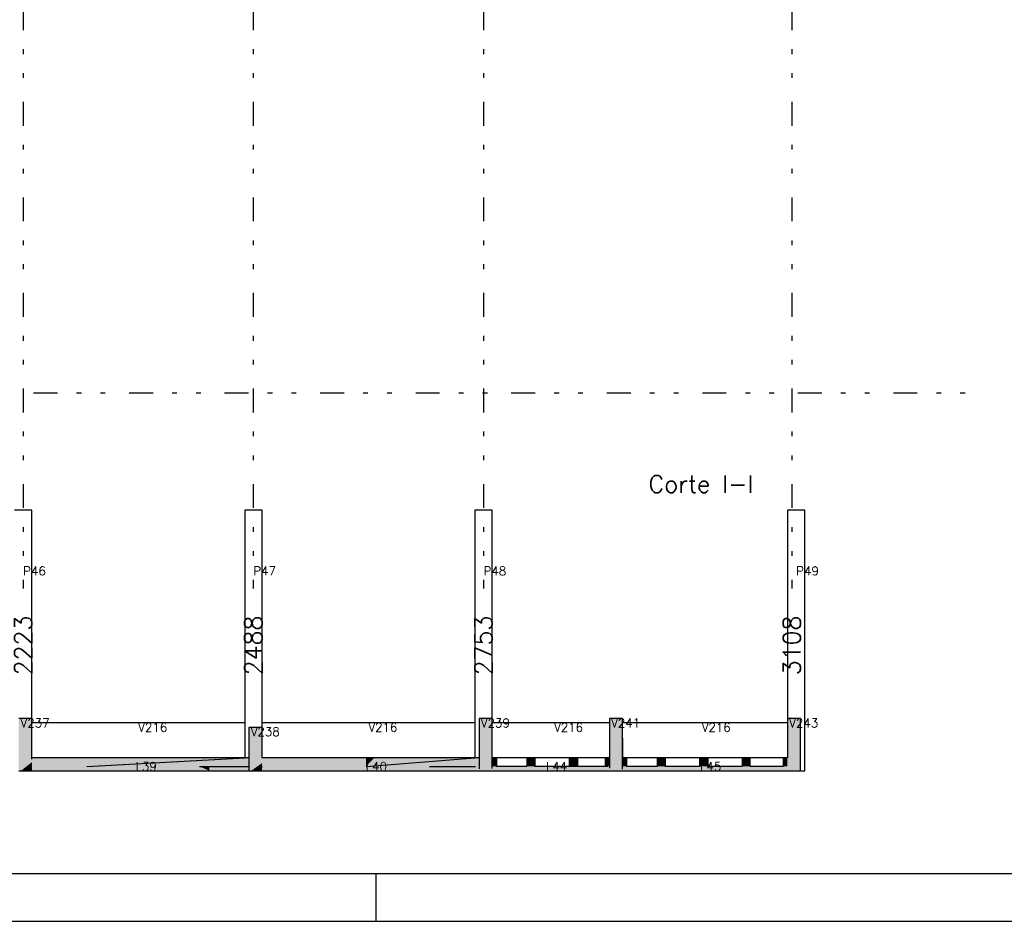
# Model space of a CAD drawing. Extents: x 0 to 119, y 0 to 84.
# Tile 6 of 19: x 56 to 77, y 0 to 19. Entities that reach past the tile are written whole.
import ezdxf

# ---------------------------------------------------------------- set-up
doc = ezdxf.new("R2010")
doc.units = 0
doc.header["$MEASUREMENT"] = 0
doc.linetypes.add('ESTILO_TQS_0004', pattern=[2, 0.5, -0.4, 0.1, -0.4, 0.1, -0.5])
for name, color, linetype in [('1', 1, 'CONTINUOUS'), ('3', 3, 'CONTINUOUS'), ('6', 6, 'CONTINUOUS'), ('8', 8, 'CONTINUOUS'), ('9', 9, 'CONTINUOUS')]:
    doc.layers.add(name, color=color, linetype=linetype)
doc.styles.get("Standard").update_dxf_attribs({"font": 'ROMANS.SHX'})

msp = doc.modelspace()

# ---------------------------------------------------------------- linework, layer by layer
at = {"layer": '1', "linetype": 'ESTILO_TQS_0004'}
for p, q in [((56.007, 75.149), (56.007, 6.967)), ((60.825, 75.149), (60.825, 6.967)), ((65.644, 75.149), (65.644, 6.967)), ((72.098, 75.149), (72.098, 6.967)), ((10.225, 11.058), (76.189, 11.058))]:
    msp.add_line(p, q, dxfattribs=at)
at = {"layer": '1', "linetype": 'Continuous'}
for p, q in [((63.4, 0), (63.4, 1)), ((0, 0), (118.9, 0))]:
    msp.add_line(p, q, dxfattribs=at)
at = {"layer": '6', "linetype": 'Continuous'}
for p, q in [((56.189, 8.605), (55.825, 8.605)), ((56.189, 4.241), (56.189, 8.605)), ((61.007, 8.605), (60.644, 8.605)), ((60.644, 8.605), (60.644, 3.423)), ((61.007, 4.059), (61.007, 8.605)), ((65.825, 8.605), (65.462, 8.605)), ((65.462, 8.605), (65.462, 3.423)), ((65.825, 4.241), (65.825, 8.605)), ((72.371, 8.605), (72.007, 8.605)), ((72.007, 8.605), (72.007, 4.241)), ((72.371, 3.15), (72.371, 8.605)), ((55.961, 4.241), (55.916, 4.241)), ((56.189, 4.241), (55.961, 4.241)), ((56.189, 3.423), (56.189, 4.241)), ((60.644, 4.15), (56.189, 4.15)), ((65.462, 4.15), (61.007, 4.15)), ((65.692, 4.241), (65.553, 4.241)), ((65.553, 4.241), (65.553, 3.719)), ((65.825, 4.241), (65.692, 4.241)), ((65.825, 3.706), (65.825, 4.241)), ((68.28, 4.15), (65.825, 4.15)), ((68.45, 4.241), (68.28, 4.241)), ((68.28, 4.241), (68.28, 3.56)), ((68.553, 4.241), (68.45, 4.241)), ((68.553, 3.831), (68.553, 4.241)), ((72.007, 4.15), (68.553, 4.15)), ((72.138, 4.241), (72.007, 4.241)), ((72.007, 4.241), (72.007, 3.685)), ((72.28, 4.241), (72.138, 4.241)), ((72.28, 3.672), (72.28, 4.241)), ((60.782, 4.059), (60.734, 4.059)), ((60.734, 4.059), (60.734, 3.899)), ((61.007, 4.059), (60.782, 4.059)), ((61.007, 3.423), (61.007, 4.059)), ((60.734, 3.899), (60.734, 3.423)), ((65.553, 3.719), (65.553, 3.423)), ((68.553, 3.423), (68.553, 3.831)), ((68.553, 3.831), (68.553, 3.423)), ((68.553, 3.423), (68.553, 3.831)), ((65.825, 3.423), (65.825, 3.706)), ((68.28, 3.56), (68.28, 3.423)), ((72.007, 3.685), (72.007, 3.423)), ((72.28, 3.15), (72.28, 3.672)), ((56.189, 3.393), (56.189, 3.423)), ((56.204, 3.423), (56.189, 3.423)), ((56.28, 3.423), (56.204, 3.423)), ((57.343, 3.423), (56.28, 3.423)), ((57.343, 3.241), (60.657, 3.423)), ((57.343, 3.241), (60.655, 3.423)), ((57.343, 3.241), (60.644, 3.423)), ((58.367, 3.423), (57.343, 3.423)), ((58.376, 3.423), (58.367, 3.423)), ((58.538, 3.423), (58.376, 3.423)), ((59.61, 3.423), (58.538, 3.423)), ((60.644, 3.423), (59.61, 3.423)), ((60.645, 3.423), (60.644, 3.423)), ((60.655, 3.423), (60.645, 3.423)), ((60.657, 3.423), (60.655, 3.423)), ((60.659, 3.423), (60.657, 3.423)), ((60.734, 3.423), (60.659, 3.423)), ((60.734, 3.423), (60.734, 3.273)), ((61.08, 3.423), (61.007, 3.423)), ((61.098, 3.423), (61.08, 3.423)), ((62.161, 3.423), (61.098, 3.423)), ((63.185, 3.423), (62.161, 3.423)), ((63.185, 3.241), (65.462, 3.423)), ((63.25, 3.423), (63.185, 3.423)), ((63.356, 3.423), (63.25, 3.423)), ((64.428, 3.423), (63.356, 3.423)), ((65.462, 3.423), (64.428, 3.423)), ((65.463, 3.423), (65.462, 3.423)), ((65.472, 3.423), (65.463, 3.423)), ((65.553, 3.423), (65.472, 3.423)), ((65.553, 3.423), (65.553, 3.328)), ((65.553, 3.328), (65.553, 3.241)), ((65.825, 3.33), (65.825, 3.423)), ((65.861, 3.423), (65.825, 3.423)), ((65.825, 3.241), (65.825, 3.33)), ((65.916, 3.423), (65.861, 3.423)), ((66.549, 3.423), (65.916, 3.423)), ((65.916, 3.423), (65.916, 3.241)), ((65.916, 3.241), (65.916, 3.423)), ((66.598, 3.423), (66.549, 3.423)), ((66.549, 3.423), (66.549, 3.282)), ((66.72, 3.423), (66.598, 3.423)), ((67.44, 3.423), (66.72, 3.423)), ((66.72, 3.423), (66.72, 3.241)), ((66.72, 3.381), (66.72, 3.423)), ((66.72, 3.241), (66.72, 3.381)), ((67.548, 3.423), (67.44, 3.423)), ((67.44, 3.423), (67.44, 3.282)), ((67.562, 3.423), (67.548, 3.423)), ((67.611, 3.423), (67.562, 3.423)), ((68.189, 3.423), (67.611, 3.423)), ((67.611, 3.423), (67.611, 3.241)), ((67.611, 3.381), (67.611, 3.423)), ((67.611, 3.241), (67.611, 3.381)), ((68.245, 3.423), (68.189, 3.423)), ((68.189, 3.423), (68.189, 3.282)), ((68.28, 3.423), (68.245, 3.423)), ((68.28, 3.423), (68.28, 3.354)), ((68.28, 3.354), (68.28, 3.241)), ((68.553, 3.309), (68.553, 3.423)), ((68.611, 3.423), (68.553, 3.423)), ((68.553, 3.241), (68.553, 3.309)), ((68.644, 3.423), (68.611, 3.423)), ((69.276, 3.423), (68.644, 3.423)), ((68.644, 3.381), (68.644, 3.423)), ((68.644, 3.241), (68.644, 3.381)), ((69.384, 3.423), (69.276, 3.423)), ((69.276, 3.423), (69.276, 3.282)), ((69.398, 3.423), (69.384, 3.423)), ((69.447, 3.423), (69.398, 3.423)), ((70.167, 3.423), (69.447, 3.423)), ((69.447, 3.423), (69.447, 3.241)), ((69.447, 3.381), (69.447, 3.423)), ((69.447, 3.241), (69.447, 3.381)), ((70.216, 3.423), (70.167, 3.423)), ((70.167, 3.423), (70.167, 3.282)), ((70.338, 3.423), (70.216, 3.423)), ((71.058, 3.423), (70.338, 3.423)), ((70.338, 3.423), (70.338, 3.241)), ((70.338, 3.241), (70.338, 3.423)), ((71.166, 3.423), (71.058, 3.423)), ((71.058, 3.423), (71.058, 3.282)), ((71.18, 3.423), (71.166, 3.423)), ((71.229, 3.423), (71.18, 3.423)), ((71.916, 3.423), (71.229, 3.423)), ((71.229, 3.381), (71.229, 3.423)), ((71.229, 3.241), (71.229, 3.381)), ((71.972, 3.423), (71.916, 3.423)), ((71.916, 3.423), (71.916, 3.282)), ((72.007, 3.423), (71.972, 3.423)), ((55.916, 3.15), (55.961, 3.15)), ((55.961, 3.15), (56.189, 3.15)), ((56.189, 3.15), (59.907, 3.15)), ((59.696, 3.241), (59.907, 3.241)), ((59.907, 3.241), (60.644, 3.241)), ((59.907, 3.15), (60.734, 3.15)), ((60.644, 3.241), (60.719, 3.241)), ((60.734, 3.273), (60.734, 3.241)), ((60.734, 3.241), (60.734, 3.166)), ((60.734, 3.15), (60.782, 3.15)), ((60.782, 3.15), (61.007, 3.15)), ((61.007, 3.225), (61.007, 3.241)), ((61.007, 3.15), (64.817, 3.15)), ((64.514, 3.241), (64.817, 3.241)), ((64.817, 3.241), (65.475, 3.241)), ((64.817, 3.15), (65.553, 3.15)), ((65.553, 3.241), (65.553, 3.194)), ((65.553, 3.15), (65.692, 3.15)), ((65.692, 3.15), (65.825, 3.15)), ((65.825, 3.195), (65.825, 3.241)), ((65.825, 3.15), (67.357, 3.15)), ((66.549, 3.241), (65.916, 3.241)), ((66.549, 3.282), (66.549, 3.241)), ((67.357, 3.241), (66.72, 3.241)), ((67.44, 3.241), (67.357, 3.241)), ((67.357, 3.15), (68.28, 3.15)), ((67.44, 3.282), (67.44, 3.241)), ((67.548, 3.241), (67.44, 3.241)), ((67.562, 3.241), (67.548, 3.241)), ((67.611, 3.241), (67.562, 3.241)), ((68.189, 3.241), (67.611, 3.241)), ((68.189, 3.282), (68.189, 3.241)), ((68.245, 3.241), (68.189, 3.241)), ((68.28, 3.241), (68.28, 3.207)), ((68.28, 3.15), (68.45, 3.15)), ((68.45, 3.15), (68.553, 3.15)), ((68.553, 3.184), (68.553, 3.241)), ((68.553, 3.15), (70.708, 3.15)), ((69.276, 3.241), (68.644, 3.241)), ((69.276, 3.282), (69.276, 3.241)), ((70.167, 3.241), (69.447, 3.241)), ((70.167, 3.282), (70.167, 3.241)), ((70.708, 3.241), (70.338, 3.241)), ((71.058, 3.241), (70.708, 3.241)), ((70.708, 3.15), (72.007, 3.15)), ((71.058, 3.282), (71.058, 3.241)), ((71.916, 3.241), (71.229, 3.241)), ((71.916, 3.282), (71.916, 3.241)), ((72.007, 3.15), (72.138, 3.15)), ((72.138, 3.15), (72.28, 3.15)), ((72.28, 3.15), (72.371, 3.15))]:
    msp.add_line(p, q, dxfattribs=at)
at = {"layer": '8', "linetype": 'Continuous'}
msp.add_line((2.5, 1), (117.9, 1), dxfattribs=at)
at = {"layer": '9', "linetype": 'Continuous'}
for points in [[(56.189, 3.33), (55.961, 4.241), (55.916, 4.241)], [(56.189, 3.33), (55.916, 4.241), (55.916, 4.061)], [(56.189, 3.33), (56.189, 4.241), (55.961, 4.241)], [(65.825, 3.706), (65.692, 4.241), (65.553, 4.241)], [(65.825, 3.706), (65.553, 4.241), (65.553, 3.719)], [(65.825, 3.706), (65.825, 4.241), (65.692, 4.241)], [(68.553, 3.831), (68.45, 4.241), (68.28, 4.241)], [(68.553, 3.831), (68.28, 4.241), (68.28, 3.56)], [(68.553, 3.831), (68.553, 4.241), (68.45, 4.241)], [(72.28, 3.672), (72.138, 4.241), (72.007, 4.241)], [(72.28, 3.672), (72.007, 4.241), (72.007, 3.685)], [(72.28, 3.672), (72.28, 4.241), (72.138, 4.241)], [(56.189, 3.33), (55.916, 4.061), (55.916, 3.15)], [(61.007, 3.31), (60.782, 4.059), (60.734, 4.059)], [(61.007, 3.31), (60.734, 4.059), (60.734, 3.899)], [(61.007, 3.31), (61.007, 4.059), (60.782, 4.059)], [(61.007, 3.31), (60.734, 3.899), (60.734, 3.15)], [(65.825, 3.706), (65.553, 3.719), (65.553, 3.15)], [(68.553, 3.831), (68.28, 3.56), (68.28, 3.15)], [(68.553, 3.831), (68.28, 3.15), (68.45, 3.15)], [(68.553, 3.831), (68.45, 3.15), (68.553, 3.15)], [(68.553, 3.831), (68.553, 3.15), (68.553, 3.831)], [(65.825, 3.706), (65.553, 3.15), (65.692, 3.15)], [(65.825, 3.706), (65.692, 3.15), (65.825, 3.15)], [(65.825, 3.706), (65.825, 3.15), (65.825, 3.706)], [(72.28, 3.672), (72.007, 3.685), (72.007, 3.15)], [(72.28, 3.672), (72.007, 3.15), (72.138, 3.15)], [(72.28, 3.672), (72.138, 3.15), (72.28, 3.15)], [(72.28, 3.672), (72.28, 3.15), (72.28, 3.672)], [(56.189, 3.33), (55.916, 3.15), (55.961, 3.15)], [(56.189, 3.33), (55.961, 3.15), (56.189, 3.15)], [(57.343, 3.241), (56.204, 3.423), (56.189, 3.423)], [(57.343, 3.241), (56.189, 3.423), (56.189, 3.393)], [(57.343, 3.241), (56.189, 3.393), (56.189, 3.241)], [(56.189, 3.33), (56.189, 3.15), (56.189, 3.33)], [(57.343, 3.241), (56.28, 3.423), (56.204, 3.423)], [(57.343, 3.241), (57.343, 3.423), (56.28, 3.423)], [(57.343, 3.241), (60.734, 3.273), (60.734, 3.423)], [(57.343, 3.241), (60.734, 3.423), (60.659, 3.423)], [(57.343, 3.241), (60.659, 3.423), (60.657, 3.423)], [(57.343, 3.241), (60.657, 3.423), (60.655, 3.423)], [(57.343, 3.241), (60.655, 3.423), (60.645, 3.423)], [(57.343, 3.241), (60.645, 3.423), (60.644, 3.423)], [(57.343, 3.241), (60.644, 3.423), (59.61, 3.423)], [(57.343, 3.241), (59.61, 3.423), (58.538, 3.423)], [(57.343, 3.241), (58.538, 3.423), (58.376, 3.423)], [(57.343, 3.241), (58.376, 3.423), (58.367, 3.423)], [(57.343, 3.241), (58.367, 3.423), (57.343, 3.423)], [(61.007, 3.31), (60.734, 3.15), (60.782, 3.15)], [(61.007, 3.31), (60.782, 3.15), (61.007, 3.15)], [(63.185, 3.241), (61.08, 3.423), (61.007, 3.423)], [(63.185, 3.241), (61.007, 3.423), (61.007, 3.391)], [(63.185, 3.241), (61.007, 3.391), (61.007, 3.241)], [(61.007, 3.31), (61.007, 3.15), (61.007, 3.31)], [(63.185, 3.241), (61.098, 3.423), (61.08, 3.423)], [(63.185, 3.241), (62.161, 3.423), (61.098, 3.423)], [(63.185, 3.241), (63.185, 3.423), (62.161, 3.423)], [(63.185, 3.241), (65.553, 3.328), (65.553, 3.423)], [(63.185, 3.241), (65.553, 3.423), (65.472, 3.423)], [(63.185, 3.241), (65.472, 3.423), (65.463, 3.423)], [(63.185, 3.241), (65.463, 3.423), (65.462, 3.423)], [(63.185, 3.241), (65.462, 3.423), (64.428, 3.423)], [(63.185, 3.241), (64.428, 3.423), (63.356, 3.423)], [(63.185, 3.241), (63.356, 3.423), (63.25, 3.423)], [(63.185, 3.241), (63.25, 3.423), (63.185, 3.423)], [(63.185, 3.241), (65.553, 3.241), (65.553, 3.328)], [(65.916, 3.241), (65.861, 3.423), (65.825, 3.423)], [(65.916, 3.241), (65.825, 3.423), (65.825, 3.33)], [(65.916, 3.241), (65.825, 3.33), (65.825, 3.241)], [(65.916, 3.241), (65.916, 3.423), (65.861, 3.423)], [(65.916, 3.241), (65.916, 3.381), (65.916, 3.423)], [(66.72, 3.381), (66.598, 3.423), (66.549, 3.423)], [(66.72, 3.381), (66.549, 3.423), (66.549, 3.282)], [(66.72, 3.381), (66.549, 3.282), (66.549, 3.241)], [(66.72, 3.381), (66.549, 3.241), (66.598, 3.241)], [(66.72, 3.381), (66.72, 3.423), (66.598, 3.423)], [(66.72, 3.381), (66.598, 3.241), (66.72, 3.241)], [(66.72, 3.381), (66.72, 3.241), (66.72, 3.381)], [(67.611, 3.381), (67.548, 3.423), (67.44, 3.423)], [(67.611, 3.381), (67.44, 3.423), (67.44, 3.282)], [(67.611, 3.381), (67.44, 3.282), (67.44, 3.241)], [(67.611, 3.381), (67.44, 3.241), (67.548, 3.241)], [(67.611, 3.381), (67.562, 3.423), (67.548, 3.423)], [(67.611, 3.381), (67.548, 3.241), (67.562, 3.241)], [(67.611, 3.381), (67.611, 3.423), (67.562, 3.423)], [(67.611, 3.381), (67.562, 3.241), (67.611, 3.241)], [(67.611, 3.381), (67.611, 3.241), (67.611, 3.381)], [(68.28, 3.354), (68.245, 3.423), (68.189, 3.423)], [(68.28, 3.354), (68.189, 3.423), (68.189, 3.282)], [(68.28, 3.354), (68.189, 3.282), (68.189, 3.241)], [(68.28, 3.354), (68.189, 3.241), (68.245, 3.241)], [(68.28, 3.354), (68.28, 3.423), (68.245, 3.423)], [(68.28, 3.354), (68.245, 3.241), (68.28, 3.241)], [(68.28, 3.354), (68.28, 3.241), (68.28, 3.354)], [(68.644, 3.381), (68.611, 3.423), (68.553, 3.423)], [(68.644, 3.381), (68.553, 3.423), (68.553, 3.309)], [(68.644, 3.381), (68.553, 3.309), (68.553, 3.241)], [(68.644, 3.381), (68.553, 3.241), (68.611, 3.241)], [(68.644, 3.381), (68.644, 3.423), (68.611, 3.423)], [(68.644, 3.381), (68.611, 3.241), (68.644, 3.241)], [(68.644, 3.381), (68.644, 3.241), (68.644, 3.381)], [(69.447, 3.381), (69.384, 3.423), (69.276, 3.423)], [(69.447, 3.381), (69.276, 3.423), (69.276, 3.282)], [(69.447, 3.381), (69.276, 3.282), (69.276, 3.241)], [(69.447, 3.381), (69.276, 3.241), (69.384, 3.241)], [(69.447, 3.381), (69.398, 3.423), (69.384, 3.423)], [(69.447, 3.381), (69.384, 3.241), (69.398, 3.241)], [(69.447, 3.381), (69.447, 3.423), (69.398, 3.423)], [(69.447, 3.381), (69.398, 3.241), (69.447, 3.241)], [(69.447, 3.381), (69.447, 3.241), (69.447, 3.381)], [(70.338, 3.241), (70.216, 3.423), (70.167, 3.423)], [(70.338, 3.241), (70.167, 3.423), (70.167, 3.282)], [(70.338, 3.241), (70.338, 3.423), (70.216, 3.423)], [(70.338, 3.241), (70.338, 3.381), (70.338, 3.423)], [(71.229, 3.381), (71.166, 3.423), (71.058, 3.423)], [(71.229, 3.381), (71.058, 3.423), (71.058, 3.282)], [(71.229, 3.381), (71.058, 3.282), (71.058, 3.241)], [(71.229, 3.381), (71.058, 3.241), (71.166, 3.241)], [(71.229, 3.381), (71.18, 3.423), (71.166, 3.423)], [(71.229, 3.381), (71.166, 3.241), (71.18, 3.241)], [(71.229, 3.381), (71.229, 3.423), (71.18, 3.423)], [(71.229, 3.381), (71.18, 3.241), (71.229, 3.241)], [(71.229, 3.381), (71.229, 3.241), (71.229, 3.381)], [(72.007, 3.241), (71.972, 3.423), (71.916, 3.423)], [(72.007, 3.241), (71.916, 3.423), (71.916, 3.282)], [(72.007, 3.241), (72.007, 3.423), (71.972, 3.423)], [(72.007, 3.241), (72.007, 3.334), (72.007, 3.423)], [(59.907, 3.15), (59.696, 3.241), (56.189, 3.241)], [(59.907, 3.15), (56.189, 3.241), (56.189, 3.226)], [(57.343, 3.241), (56.189, 3.241), (56.204, 3.241)], [(59.907, 3.15), (56.189, 3.226), (56.189, 3.15)], [(59.907, 3.15), (56.189, 3.15), (59.696, 3.15)], [(57.343, 3.241), (56.204, 3.241), (56.28, 3.241)], [(57.343, 3.241), (56.28, 3.241), (57.343, 3.241)], [(57.343, 3.241), (60.734, 3.241), (60.734, 3.273)], [(57.343, 3.241), (58.367, 3.241), (58.376, 3.241)], [(57.343, 3.241), (58.376, 3.241), (58.538, 3.241)], [(57.343, 3.241), (58.538, 3.241), (59.61, 3.241)], [(57.343, 3.241), (59.61, 3.241), (60.644, 3.241)], [(57.343, 3.241), (60.644, 3.241), (60.645, 3.241)], [(57.343, 3.241), (60.645, 3.241), (60.655, 3.241)], [(57.343, 3.241), (60.655, 3.241), (60.657, 3.241)], [(57.343, 3.241), (60.657, 3.241), (60.659, 3.241)], [(57.343, 3.241), (60.659, 3.241), (60.734, 3.241)], [(59.907, 3.15), (59.907, 3.241), (59.696, 3.241)], [(59.907, 3.15), (59.696, 3.15), (59.907, 3.15)], [(59.907, 3.15), (60.734, 3.166), (60.734, 3.241)], [(59.907, 3.15), (60.734, 3.241), (60.719, 3.241)], [(59.907, 3.15), (60.719, 3.241), (60.644, 3.241)], [(59.907, 3.15), (60.644, 3.241), (59.907, 3.241)], [(59.907, 3.15), (60.734, 3.15), (60.734, 3.166)], [(59.907, 3.15), (60.644, 3.15), (60.719, 3.15)], [(59.907, 3.15), (60.719, 3.15), (60.734, 3.15)], [(64.817, 3.15), (64.514, 3.241), (61.007, 3.241)], [(64.817, 3.15), (61.007, 3.241), (61.007, 3.225)], [(63.185, 3.241), (61.007, 3.241), (61.08, 3.241)], [(64.817, 3.15), (61.007, 3.225), (61.007, 3.15)], [(64.817, 3.15), (61.007, 3.15), (64.514, 3.15)], [(63.185, 3.241), (61.08, 3.241), (61.098, 3.241)], [(63.185, 3.241), (61.098, 3.241), (62.161, 3.241)], [(63.185, 3.241), (62.161, 3.241), (63.185, 3.241)], [(63.185, 3.241), (63.25, 3.241), (63.356, 3.241)], [(63.185, 3.241), (63.356, 3.241), (64.428, 3.241)], [(63.185, 3.241), (64.428, 3.241), (65.462, 3.241)], [(63.185, 3.241), (65.462, 3.241), (65.463, 3.241)], [(63.185, 3.241), (65.463, 3.241), (65.472, 3.241)], [(63.185, 3.241), (65.472, 3.241), (65.553, 3.241)], [(64.817, 3.15), (64.817, 3.241), (64.514, 3.241)], [(64.817, 3.15), (64.514, 3.15), (64.817, 3.15)], [(64.817, 3.15), (65.553, 3.194), (65.553, 3.241)], [(64.817, 3.15), (65.553, 3.241), (65.475, 3.241)], [(64.817, 3.15), (65.475, 3.241), (64.817, 3.241)], [(64.817, 3.15), (65.553, 3.15), (65.553, 3.194)], [(64.817, 3.15), (65.475, 3.15), (65.553, 3.15)], [(68.28, 3.207), (67.357, 3.241), (65.825, 3.241)], [(68.28, 3.207), (65.825, 3.241), (65.825, 3.195)], [(65.916, 3.241), (65.825, 3.241), (65.861, 3.241)], [(68.28, 3.207), (65.825, 3.195), (65.825, 3.15)], [(68.28, 3.207), (65.825, 3.15), (67.357, 3.15)], [(65.916, 3.241), (65.861, 3.241), (65.916, 3.241)], [(68.28, 3.207), (68.28, 3.241), (67.357, 3.241)], [(68.28, 3.207), (67.357, 3.15), (68.28, 3.15)], [(68.28, 3.207), (68.28, 3.15), (68.28, 3.207)], [(72.007, 3.196), (70.708, 3.241), (68.553, 3.241)], [(72.007, 3.196), (68.553, 3.241), (68.553, 3.184)], [(72.007, 3.196), (68.553, 3.184), (68.553, 3.15)], [(72.007, 3.196), (68.553, 3.15), (70.708, 3.15)], [(70.338, 3.241), (70.167, 3.282), (70.167, 3.241)], [(70.338, 3.241), (70.167, 3.241), (70.216, 3.241)], [(70.338, 3.241), (70.216, 3.241), (70.338, 3.241)], [(72.007, 3.196), (72.007, 3.241), (70.708, 3.241)], [(72.007, 3.196), (70.708, 3.15), (72.007, 3.15)], [(72.007, 3.241), (71.916, 3.282), (71.916, 3.241)], [(72.007, 3.241), (71.916, 3.241), (71.972, 3.241)], [(72.007, 3.241), (71.972, 3.241), (72.007, 3.241)], [(72.007, 3.196), (72.007, 3.15), (72.007, 3.196)]]:
    msp.add_solid(points, dxfattribs=at)

# ---------------------------------------------------------------- texts
at = {"layer": '1', "linetype": 'Continuous'}
for s, p in [('P46', (56.007, 7.241)), ('P47', (60.825, 7.241)), ('P48', (65.644, 7.241)), ('P49', (72.189, 7.241)), ('V237', (55.952, 4.059)), ('V216', (58.416, 3.968)), ('V216', (63.234, 3.968)), ('V239', (65.588, 4.059)), ('V216', (67.121, 3.968)), ('V241', (68.315, 4.059)), ('V216', (70.212, 3.968)), ('V243', (72.043, 4.059)), ('V238', (60.77, 3.877)), ('L39', (58.361, 3.15)), ('L40', (63.179, 3.15)), ('L44', (66.952, 3.15)), ('L45', (70.179, 3.15))]:
    msp.add_text(s, height=0.1818, dxfattribs=at).set_placement(p)
for s, p in [('2223', (56.189, 5.149)), ('2488', (61.007, 5.149)), ('2753', (65.825, 5.149)), ('3108', (72.28, 5.149))]:
    msp.add_text(s, height=0.3636, rotation=90, dxfattribs=at).set_placement(p)
at = {"layer": '3', "linetype": 'Continuous'}
msp.add_text('Corte I-I', height=0.3636, dxfattribs=at).set_placement((69.098, 8.968))

doc.saveas('drawing.dxf')
